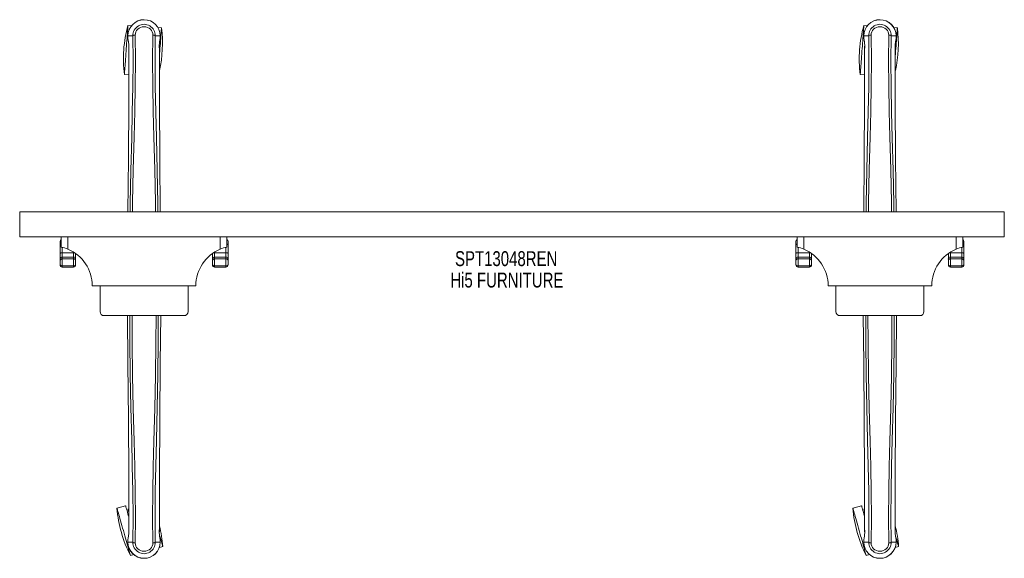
# Model space of a CAD drawing. Header units: inches. Extents: x 17.3 to 64.8, y 25.4 to 51.4.
import ezdxf

# ---------------------------------------------------------------- set-up
doc = ezdxf.new("R2010")
doc.units = ezdxf.units.IN
doc.header["$MEASUREMENT"] = 0
doc.linetypes.add('SLD-Solid', pattern=[0])
doc.layers.add('HI5-SYMBOLTEXT', color=5, linetype='SLD-Solid')
doc.styles.add('SLDTEXTSTYLE0', font='TXT', dxfattribs={"width": 0.75})

# ---------------------------------------------------------------- blocks, each defined once
blk = doc.blocks.new('SW_NOTE_0')
at = {"layer": 'HI5-SYMBOLTEXT', "color": 0, "char_height": 0.72, "attachment_point": 1, "style": 'SLDTEXTSTYLE0'}
for s, insert in [('SPT13048REN', (0, 0.928)), ('Hi5 FURNITURE', (-0.227, -0.107))]:
    blk.add_mtext(s, dxfattribs=dict(at, insert=insert))

msp = doc.modelspace()

# ---------------------------------------------------------------- linework, layer by layer
at = {"color": 7, "linetype": 'SLD-Solid', "lineweight": 15}
for p, q in [((22.739, 51.101), (22.571, 51.113)), ((24.188, 50.994), (24.02, 51.007)), ((58.239, 51.101), (58.071, 51.113)), ((59.688, 50.994), (59.52, 51.007)), ((22.567, 50.62), (22.568, 50.503)), ((22.571, 50.62), (22.567, 50.62)), ((22.568, 50.503), (22.568, 50.498)), ((22.569, 50.619), (22.569, 50.503)), ((22.625, 50.619), (22.571, 50.62)), ((22.648, 50.619), (22.625, 50.619)), ((22.653, 50.619), (22.648, 50.619)), ((22.804, 50.619), (22.653, 50.619)), ((23.89, 50.619), (23.89, 50.619)), ((24.041, 50.619), (23.89, 50.619)), ((24.047, 50.619), (24.041, 50.619)), ((24.07, 50.619), (24.047, 50.619)), ((24.123, 50.62), (24.07, 50.619)), ((24.127, 50.62), (24.123, 50.62)), ((24.125, 50.503), (24.126, 50.619)), ((24.127, 50.62), (24.126, 50.503)), ((24.126, 50.498), (24.126, 50.503)), ((58.067, 50.62), (58.068, 50.503)), ((58.071, 50.62), (58.067, 50.62)), ((58.068, 50.503), (58.068, 50.498)), ((58.069, 50.619), (58.069, 50.503)), ((58.125, 50.619), (58.071, 50.62)), ((58.148, 50.619), (58.125, 50.619)), ((58.153, 50.619), (58.148, 50.619)), ((58.304, 50.619), (58.153, 50.619)), ((59.39, 50.619), (59.39, 50.619)), ((59.541, 50.619), (59.39, 50.619)), ((59.547, 50.619), (59.541, 50.619)), ((59.57, 50.619), (59.547, 50.619)), ((59.623, 50.62), (59.57, 50.619)), ((59.627, 50.62), (59.623, 50.62)), ((59.625, 50.503), (59.626, 50.619)), ((59.627, 50.62), (59.626, 50.503)), ((59.626, 50.498), (59.626, 50.503)), ((22.61, 50.12), (22.61, 50.018)), ((22.612, 50.12), (22.612, 50.018)), ((24.082, 50.031), (24.083, 50.12)), ((24.084, 50.12), (24.084, 50.031)), ((58.11, 50.12), (58.11, 50.018)), ((58.112, 50.12), (58.112, 50.018)), ((59.582, 50.031), (59.583, 50.12)), ((59.584, 50.12), (59.584, 50.031)), ((22.397, 48.744), (22.609, 48.729)), ((57.897, 48.744), (58.109, 48.729)), ((17.347, 42.117), (17.347, 40.913)), ((64.847, 42.117), (17.347, 42.117)), ((64.847, 42.117), (64.847, 40.913)), ((64.847, 40.913), (17.347, 40.913)), ((19.347, 40.413), (19.347, 40.913)), ((19.671, 40.913), (19.671, 40.31)), ((27.023, 40.31), (27.023, 40.913)), ((27.347, 40.913), (27.347, 40.413)), ((54.847, 40.413), (54.847, 40.913)), ((55.171, 40.913), (55.171, 40.31)), ((62.523, 40.31), (62.523, 40.913)), ((62.847, 40.913), (62.847, 40.413)), ((19.297, 40.53), (19.297, 40.688)), ((19.297, 40.103), (19.297, 40.53)), ((19.397, 40.401), (19.397, 40.14)), ((27.297, 40.14), (27.297, 40.401)), ((27.397, 40.688), (27.397, 40.53)), ((27.397, 40.53), (27.397, 40.103)), ((54.797, 40.53), (54.797, 40.688)), ((54.797, 40.103), (54.797, 40.53)), ((54.897, 40.401), (54.897, 40.14)), ((62.797, 40.14), (62.797, 40.401)), ((62.897, 40.688), (62.897, 40.53)), ((62.897, 40.53), (62.897, 40.103)), ((19.297, 39.834), (19.297, 40.103)), ((19.397, 40.14), (19.397, 39.93)), ((19.397, 40.14), (19.947, 40.14)), ((19.397, 39.93), (19.397, 39.847)), ((19.397, 39.93), (19.947, 39.93)), ((19.947, 40.14), (19.947, 40.166)), ((19.947, 39.93), (19.947, 40.14)), ((19.947, 39.847), (19.947, 39.93)), ((20.047, 40.099), (20.047, 39.834)), ((26.647, 39.834), (26.647, 40.099)), ((26.747, 40.166), (26.747, 40.14)), ((26.747, 40.14), (26.747, 39.93)), ((26.747, 40.14), (27.297, 40.14)), ((26.747, 39.93), (26.747, 39.847)), ((27.297, 39.93), (26.747, 39.93)), ((27.297, 39.93), (27.297, 40.14)), ((27.297, 39.847), (27.297, 39.93)), ((27.397, 40.103), (27.397, 39.834)), ((54.797, 39.834), (54.797, 40.103)), ((54.897, 40.14), (54.897, 39.93)), ((54.897, 40.14), (55.447, 40.14)), ((54.897, 39.93), (54.897, 39.847)), ((54.897, 39.93), (55.447, 39.93)), ((55.447, 40.14), (55.447, 40.166)), ((55.447, 39.93), (55.447, 40.14)), ((55.447, 39.847), (55.447, 39.93)), ((55.547, 40.099), (55.547, 39.834)), ((62.147, 39.834), (62.147, 40.099)), ((62.247, 40.166), (62.247, 40.14)), ((62.247, 40.14), (62.247, 39.93)), ((62.247, 40.14), (62.797, 40.14)), ((62.247, 39.93), (62.247, 39.847)), ((62.797, 39.93), (62.247, 39.93)), ((62.797, 39.93), (62.797, 40.14)), ((62.797, 39.847), (62.797, 39.93)), ((62.897, 40.103), (62.897, 39.834)), ((19.297, 39.75), (19.297, 39.834)), ((19.297, 39.563), (19.297, 39.75)), ((19.397, 39.847), (19.397, 39.503)), ((19.397, 39.847), (19.947, 39.847)), ((19.397, 39.503), (19.947, 39.503)), ((19.397, 39.503), (19.397, 39.436)), ((19.397, 39.436), (19.947, 39.436)), ((19.947, 39.503), (19.947, 39.847)), ((19.947, 39.436), (19.947, 39.503)), ((20.047, 39.834), (20.047, 39.75)), ((20.047, 39.75), (20.047, 39.563)), ((26.647, 39.75), (26.647, 39.834)), ((26.647, 39.563), (26.647, 39.75)), ((26.747, 39.847), (26.747, 39.503)), ((27.297, 39.847), (26.747, 39.847)), ((26.747, 39.503), (27.297, 39.503)), ((26.747, 39.503), (26.747, 39.436)), ((26.747, 39.436), (27.297, 39.436)), ((27.297, 39.503), (27.297, 39.847)), ((27.297, 39.436), (27.297, 39.503)), ((27.397, 39.834), (27.397, 39.75)), ((27.397, 39.75), (27.397, 39.563)), ((54.797, 39.75), (54.797, 39.834)), ((54.797, 39.563), (54.797, 39.75)), ((54.897, 39.847), (54.897, 39.503)), ((54.897, 39.847), (55.447, 39.847)), ((54.897, 39.503), (55.447, 39.503)), ((54.897, 39.503), (54.897, 39.436)), ((54.897, 39.436), (55.447, 39.436)), ((55.447, 39.503), (55.447, 39.847)), ((55.447, 39.436), (55.447, 39.503)), ((55.547, 39.834), (55.547, 39.75)), ((55.547, 39.75), (55.547, 39.563)), ((62.147, 39.75), (62.147, 39.834)), ((62.147, 39.563), (62.147, 39.75)), ((62.247, 39.847), (62.247, 39.503)), ((62.797, 39.847), (62.247, 39.847)), ((62.247, 39.503), (62.797, 39.503)), ((62.247, 39.503), (62.247, 39.436)), ((62.247, 39.436), (62.797, 39.436)), ((62.797, 39.503), (62.797, 39.847)), ((62.797, 39.436), (62.797, 39.503)), ((62.897, 39.834), (62.897, 39.75)), ((62.897, 39.75), (62.897, 39.563)), ((25.847, 38.538), (20.847, 38.538)), ((21.222, 37.301), (21.222, 38.538)), ((25.472, 37.301), (25.472, 38.538)), ((61.347, 38.538), (56.347, 38.538)), ((56.722, 37.301), (56.722, 38.538)), ((60.972, 37.301), (60.972, 38.538)), ((25.272, 37.101), (21.422, 37.101)), ((60.772, 37.101), (56.922, 37.101)), ((22.458, 27.921), (22.041, 27.803)), ((22.609, 27.769), (22.569, 27.758)), ((57.958, 27.921), (57.541, 27.803)), ((58.109, 27.769), (58.069, 27.758)), ((22.61, 26.657), (22.61, 26.746)), ((22.612, 26.746), (22.612, 26.657)), ((24.083, 26.657), (24.082, 26.759)), ((24.084, 26.657), (24.084, 26.758)), ((58.11, 26.657), (58.11, 26.746)), ((58.112, 26.746), (58.112, 26.657)), ((59.583, 26.657), (59.582, 26.759)), ((59.584, 26.657), (59.584, 26.758)), ((22.567, 26.157), (22.568, 26.274)), ((22.567, 26.157), (22.571, 26.157)), ((22.568, 26.278), (22.568, 26.274)), ((22.569, 26.274), (22.569, 26.158)), ((22.571, 26.157), (22.625, 26.158)), ((22.625, 26.158), (22.648, 26.158)), ((22.648, 26.158), (22.653, 26.158)), ((22.653, 26.158), (22.804, 26.158)), ((22.804, 26.158), (22.804, 26.158)), ((23.89, 26.158), (24.041, 26.158)), ((24.041, 26.158), (24.047, 26.158)), ((24.047, 26.158), (24.07, 26.158)), ((24.07, 26.158), (24.123, 26.157)), ((24.123, 26.157), (24.127, 26.157)), ((24.126, 26.157), (24.125, 26.274)), ((24.126, 26.274), (24.126, 26.278)), ((24.127, 26.157), (24.126, 26.274)), ((58.067, 26.157), (58.068, 26.274)), ((58.067, 26.157), (58.071, 26.157)), ((58.068, 26.278), (58.068, 26.274)), ((58.069, 26.274), (58.069, 26.158)), ((58.071, 26.157), (58.125, 26.158)), ((58.125, 26.158), (58.148, 26.158)), ((58.148, 26.158), (58.153, 26.158)), ((58.153, 26.158), (58.304, 26.158)), ((58.304, 26.158), (58.304, 26.158)), ((59.39, 26.158), (59.541, 26.158)), ((59.541, 26.158), (59.547, 26.158)), ((59.547, 26.158), (59.57, 26.158)), ((59.57, 26.158), (59.623, 26.157)), ((59.623, 26.157), (59.627, 26.157)), ((59.626, 26.157), (59.625, 26.274)), ((59.626, 26.274), (59.626, 26.278)), ((59.627, 26.157), (59.626, 26.274)), ((24.086, 25.913), (24.247, 25.959)), ((59.586, 25.913), (59.747, 25.959)), ((22.688, 25.518), (22.849, 25.564)), ((58.188, 25.518), (58.349, 25.564))]:
    msp.add_line(p, q, dxfattribs=at)
at = {"color": 7, "linetype": 'SLD-Solid', "lineweight": 15, "flags": 128}
for points in [[(22.571, 51.113), (22.571, 51.106), (22.569, 51.085), (22.567, 51.051), (22.563, 51.003), (22.559, 50.943), (22.553, 50.871), (22.547, 50.788), (22.54, 50.695), (22.533, 50.593), (22.525, 50.483), (22.516, 50.367), (22.507, 50.245), (22.498, 50.12), (22.489, 49.993), (22.48, 49.865), (22.47, 49.737), (22.461, 49.612), (22.452, 49.49), (22.444, 49.374), (22.436, 49.264), (22.428, 49.162), (22.421, 49.069), (22.415, 48.986), (22.41, 48.914), (22.405, 48.854), (22.402, 48.806), (22.399, 48.772), (22.398, 48.751), (22.397, 48.744), (22.397, 48.744)], [(22.921, 50.649), (22.927, 50.727), (22.95, 50.802), (22.989, 50.872), (23.043, 50.933), (23.108, 50.983), (23.183, 51.019), (23.263, 51.042), (23.347, 51.049), (23.431, 51.042), (23.511, 51.019), (23.586, 50.983), (23.652, 50.933), (23.705, 50.872), (23.745, 50.802), (23.767, 50.727), (23.773, 50.649)], [(24.188, 50.994), (24.187, 50.988), (24.186, 50.967), (24.183, 50.932), (24.18, 50.885), (24.175, 50.825), (24.17, 50.753), (24.164, 50.67), (24.157, 50.577), (24.15, 50.475), (24.142, 50.365), (24.133, 50.248), (24.124, 50.127), (24.115, 50.002), (24.106, 49.874), (24.096, 49.746), (24.087, 49.619), (24.084, 49.581)], [(58.071, 51.113), (58.071, 51.106), (58.069, 51.085), (58.067, 51.051), (58.063, 51.003), (58.059, 50.943), (58.053, 50.871), (58.047, 50.788), (58.04, 50.695), (58.033, 50.593), (58.025, 50.483), (58.016, 50.367), (58.007, 50.245), (57.998, 50.12), (57.989, 49.993), (57.98, 49.865), (57.97, 49.737), (57.961, 49.612), (57.952, 49.49), (57.944, 49.374), (57.936, 49.264), (57.928, 49.162), (57.921, 49.069), (57.915, 48.986), (57.91, 48.914), (57.905, 48.854), (57.902, 48.806), (57.899, 48.772), (57.898, 48.751), (57.897, 48.744), (57.897, 48.744)], [(58.421, 50.649), (58.427, 50.727), (58.45, 50.802), (58.489, 50.872), (58.543, 50.933), (58.608, 50.983), (58.683, 51.019), (58.763, 51.042), (58.847, 51.049), (58.931, 51.042), (59.011, 51.019), (59.086, 50.983), (59.152, 50.933), (59.205, 50.872), (59.245, 50.802), (59.267, 50.727), (59.273, 50.649)], [(59.688, 50.994), (59.687, 50.988), (59.686, 50.967), (59.683, 50.932), (59.68, 50.885), (59.675, 50.825), (59.67, 50.753), (59.664, 50.67), (59.657, 50.577), (59.65, 50.475), (59.642, 50.365), (59.633, 50.248), (59.624, 50.127), (59.615, 50.002), (59.606, 49.874), (59.596, 49.746), (59.587, 49.619), (59.584, 49.581)], [(22.568, 50.503), (22.581, 50.408), (22.597, 50.332)], [(22.568, 50.498), (22.58, 50.41), (22.598, 50.322)], [(22.678, 42.117), (22.683, 42.52), (22.713, 44.107), (22.751, 45.69), (22.781, 46.929), (22.804, 48.165), (22.814, 49.395), (22.804, 50.619)], [(22.789, 42.117), (22.795, 42.567), (22.828, 44.15), (22.868, 45.728), (22.9, 46.966), (22.924, 48.199), (22.934, 49.427), (22.921, 50.649)], [(23.905, 42.117), (23.899, 42.567), (23.866, 44.15), (23.826, 45.728), (23.794, 46.966), (23.77, 48.199), (23.761, 49.427), (23.773, 50.649)], [(24.016, 42.117), (24.011, 42.52), (23.981, 44.107), (23.943, 45.69), (23.913, 46.929), (23.89, 48.165), (23.88, 49.395), (23.89, 50.619)], [(24.096, 50.322), (24.113, 50.4), (24.126, 50.498)], [(24.126, 50.503), (24.113, 50.408), (24.098, 50.332)], [(58.068, 50.503), (58.081, 50.408), (58.097, 50.332)], [(58.068, 50.498), (58.08, 50.41), (58.098, 50.322)], [(58.178, 42.117), (58.183, 42.52), (58.213, 44.107), (58.251, 45.69), (58.281, 46.929), (58.304, 48.165), (58.314, 49.395), (58.304, 50.619)], [(58.289, 42.117), (58.295, 42.567), (58.328, 44.15), (58.368, 45.728), (58.4, 46.966), (58.424, 48.199), (58.434, 49.427), (58.421, 50.649)], [(59.405, 42.117), (59.399, 42.567), (59.366, 44.15), (59.326, 45.728), (59.294, 46.966), (59.27, 48.199), (59.261, 49.427), (59.273, 50.649)], [(59.516, 42.117), (59.511, 42.52), (59.481, 44.107), (59.443, 45.69), (59.413, 46.929), (59.39, 48.165), (59.38, 49.395), (59.39, 50.619)], [(59.596, 50.322), (59.613, 50.4), (59.626, 50.498)], [(59.626, 50.503), (59.613, 50.408), (59.598, 50.332)], [(22.61, 50.018), (22.608, 47.402), (22.59, 44.686), (22.567, 42.117)], [(22.597, 50.332), (22.597, 50.327), (22.598, 50.322)], [(22.61, 50.12), (22.61, 50.12), (22.611, 50.12), (22.612, 50.12)], [(24.083, 50.12), (24.083, 50.12), (24.084, 50.12), (24.084, 50.12)], [(24.084, 50.031), (24.086, 47.403), (24.104, 44.684), (24.127, 42.117)], [(24.096, 50.322), (24.097, 50.327), (24.098, 50.332)], [(58.11, 50.018), (58.108, 47.402), (58.09, 44.686), (58.067, 42.117)], [(58.097, 50.332), (58.097, 50.327), (58.098, 50.322)], [(58.11, 50.12), (58.11, 50.12), (58.111, 50.12), (58.112, 50.12)], [(59.583, 50.12), (59.583, 50.12), (59.584, 50.12), (59.584, 50.12)], [(59.584, 50.031), (59.586, 47.403), (59.604, 44.684), (59.627, 42.117)], [(59.596, 50.322), (59.597, 50.327), (59.598, 50.332)], [(19.347, 40.562), (19.342, 40.561), (19.326, 40.556), (19.314, 40.551), (19.305, 40.544), (19.299, 40.538), (19.297, 40.53)], [(27.397, 40.53), (27.395, 40.538), (27.389, 40.544), (27.38, 40.551), (27.368, 40.556), (27.353, 40.561), (27.347, 40.562)], [(54.847, 40.562), (54.842, 40.561), (54.826, 40.556), (54.814, 40.551), (54.805, 40.544), (54.799, 40.538), (54.797, 40.53)], [(62.897, 40.53), (62.895, 40.538), (62.889, 40.544), (62.88, 40.551), (62.868, 40.556), (62.853, 40.561), (62.847, 40.562)], [(19.397, 40.14), (19.378, 40.139), (19.359, 40.137), (19.342, 40.134), (19.326, 40.129), (19.314, 40.123), (19.305, 40.117), (19.299, 40.11), (19.297, 40.103)], [(27.397, 40.103), (27.395, 40.11), (27.389, 40.117), (27.38, 40.123), (27.368, 40.129), (27.353, 40.134), (27.335, 40.137), (27.317, 40.139), (27.297, 40.14)], [(54.897, 40.14), (54.878, 40.139), (54.859, 40.137), (54.842, 40.134), (54.826, 40.129), (54.814, 40.123), (54.805, 40.117), (54.799, 40.11), (54.797, 40.103)], [(62.897, 40.103), (62.895, 40.11), (62.889, 40.117), (62.88, 40.123), (62.868, 40.129), (62.853, 40.134), (62.835, 40.137), (62.817, 40.139), (62.797, 40.14)], [(19.297, 39.563), (19.297, 39.562), (19.297, 39.562), (19.297, 39.562), (19.297, 39.561), (19.297, 39.559), (19.298, 39.556), (19.3, 39.549), (19.311, 39.533), (19.325, 39.522), (19.327, 39.521), (19.355, 39.509), (19.371, 39.505), (19.391, 39.503), (19.397, 39.503)], [(19.947, 39.503), (19.953, 39.503), (19.973, 39.505), (19.989, 39.509), (20.017, 39.521), (20.019, 39.522), (20.033, 39.533), (20.044, 39.549), (20.046, 39.556), (20.047, 39.559), (20.047, 39.561), (20.047, 39.562), (20.047, 39.562), (20.047, 39.562), (20.047, 39.563)], [(26.647, 39.563), (26.647, 39.562), (26.647, 39.562), (26.647, 39.562), (26.647, 39.561), (26.647, 39.559), (26.648, 39.556), (26.65, 39.549), (26.661, 39.533), (26.675, 39.522), (26.677, 39.521), (26.705, 39.509), (26.721, 39.505), (26.741, 39.503), (26.747, 39.503)], [(27.297, 39.503), (27.303, 39.503), (27.323, 39.505), (27.339, 39.509), (27.367, 39.521), (27.369, 39.522), (27.383, 39.533), (27.394, 39.549), (27.396, 39.556), (27.397, 39.559), (27.397, 39.561), (27.397, 39.562), (27.397, 39.562), (27.397, 39.562), (27.397, 39.563)], [(54.797, 39.563), (54.797, 39.562), (54.797, 39.562), (54.797, 39.562), (54.797, 39.561), (54.797, 39.559), (54.798, 39.556), (54.8, 39.549), (54.811, 39.533), (54.825, 39.522), (54.827, 39.521), (54.855, 39.509), (54.871, 39.505), (54.891, 39.503), (54.897, 39.503)], [(55.447, 39.503), (55.453, 39.503), (55.473, 39.505), (55.489, 39.509), (55.517, 39.521), (55.519, 39.522), (55.533, 39.533), (55.544, 39.549), (55.546, 39.556), (55.547, 39.559), (55.547, 39.561), (55.547, 39.562), (55.547, 39.562), (55.547, 39.562), (55.547, 39.563)], [(62.147, 39.563), (62.147, 39.562), (62.147, 39.562), (62.147, 39.562), (62.147, 39.561), (62.147, 39.559), (62.148, 39.556), (62.15, 39.549), (62.161, 39.533), (62.175, 39.522), (62.177, 39.521), (62.205, 39.509), (62.221, 39.505), (62.241, 39.503), (62.247, 39.503)], [(62.797, 39.503), (62.803, 39.503), (62.823, 39.505), (62.839, 39.509), (62.867, 39.521), (62.869, 39.522), (62.883, 39.533), (62.894, 39.549), (62.896, 39.556), (62.897, 39.559), (62.897, 39.561), (62.897, 39.562), (62.897, 39.562), (62.897, 39.562), (62.897, 39.563)], [(22.61, 26.746), (22.608, 29.374), (22.59, 32.092), (22.566, 34.811), (22.544, 37.101)], [(22.66, 37.101), (22.665, 35.846), (22.683, 34.257), (22.713, 32.67), (22.751, 31.087), (22.781, 29.847), (22.804, 28.612), (22.814, 27.381), (22.804, 26.158)], [(22.769, 37.101), (22.774, 35.794), (22.795, 34.21), (22.828, 32.627), (22.868, 31.048), (22.9, 29.811), (22.924, 28.578), (22.934, 27.35), (22.921, 26.128)], [(23.925, 37.101), (23.92, 35.794), (23.899, 34.21), (23.866, 32.627), (23.826, 31.048), (23.794, 29.811), (23.77, 28.578), (23.761, 27.35), (23.773, 26.128)], [(24.034, 37.101), (24.03, 35.846), (24.011, 34.257), (23.981, 32.67), (23.943, 31.087), (23.913, 29.847), (23.89, 28.612), (23.88, 27.381), (23.89, 26.158)], [(24.084, 26.758), (24.086, 29.375), (24.104, 32.091), (24.128, 34.813), (24.15, 37.101)], [(58.11, 26.746), (58.108, 29.374), (58.09, 32.092), (58.066, 34.811), (58.044, 37.101)], [(58.16, 37.101), (58.165, 35.846), (58.183, 34.257), (58.213, 32.67), (58.251, 31.087), (58.281, 29.847), (58.304, 28.612), (58.314, 27.381), (58.304, 26.158)], [(58.269, 37.101), (58.274, 35.794), (58.295, 34.21), (58.328, 32.627), (58.368, 31.048), (58.4, 29.811), (58.424, 28.578), (58.434, 27.35), (58.421, 26.128)], [(59.425, 37.101), (59.42, 35.794), (59.399, 34.21), (59.366, 32.627), (59.326, 31.048), (59.294, 29.811), (59.27, 28.578), (59.261, 27.35), (59.273, 26.128)], [(59.534, 37.101), (59.53, 35.846), (59.511, 34.257), (59.481, 32.67), (59.443, 31.087), (59.413, 29.847), (59.39, 28.612), (59.38, 27.381), (59.39, 26.158)], [(59.584, 26.758), (59.586, 29.375), (59.604, 32.091), (59.628, 34.813), (59.65, 37.101)], [(22.688, 25.518), (22.686, 25.525), (22.68, 25.545), (22.671, 25.578), (22.658, 25.624), (22.641, 25.682), (22.622, 25.751), (22.599, 25.831), (22.574, 25.921), (22.546, 26.019), (22.516, 26.125), (22.484, 26.238), (22.451, 26.355), (22.417, 26.476), (22.382, 26.599), (22.347, 26.723), (22.312, 26.846), (22.278, 26.966), (22.245, 27.084), (22.213, 27.196), (22.183, 27.302), (22.155, 27.4), (22.13, 27.49), (22.107, 27.57), (22.088, 27.64), (22.071, 27.698), (22.058, 27.744), (22.049, 27.777), (22.043, 27.797), (22.041, 27.803)], [(22.609, 27.386), (22.6, 27.42), (22.572, 27.518), (22.547, 27.608), (22.524, 27.688), (22.504, 27.758), (22.488, 27.816), (22.475, 27.861), (22.466, 27.895), (22.46, 27.915), (22.458, 27.921)], [(22.609, 27.618), (22.595, 27.667), (22.583, 27.709), (22.575, 27.739), (22.57, 27.755), (22.569, 27.758)], [(58.188, 25.518), (58.186, 25.525), (58.18, 25.545), (58.171, 25.578), (58.158, 25.624), (58.141, 25.682), (58.122, 25.751), (58.099, 25.831), (58.074, 25.921), (58.046, 26.019), (58.016, 26.125), (57.984, 26.238), (57.951, 26.355), (57.917, 26.476), (57.882, 26.599), (57.847, 26.723), (57.812, 26.846), (57.778, 26.966), (57.745, 27.084), (57.713, 27.196), (57.683, 27.302), (57.655, 27.4), (57.63, 27.49), (57.607, 27.57), (57.588, 27.64), (57.571, 27.698), (57.558, 27.744), (57.549, 27.777), (57.543, 27.797), (57.541, 27.803)], [(58.109, 27.386), (58.1, 27.42), (58.072, 27.518), (58.047, 27.608), (58.024, 27.688), (58.004, 27.758), (57.988, 27.816), (57.975, 27.861), (57.966, 27.895), (57.96, 27.915), (57.958, 27.921)], [(58.109, 27.618), (58.095, 27.667), (58.083, 27.709), (58.075, 27.739), (58.07, 27.755), (58.069, 27.758)], [(22.612, 26.657), (22.611, 26.657), (22.61, 26.657), (22.61, 26.657)], [(24.084, 26.657), (24.084, 26.657), (24.083, 26.657), (24.083, 26.657)], [(58.112, 26.657), (58.111, 26.657), (58.11, 26.657), (58.11, 26.657)], [(59.584, 26.657), (59.584, 26.657), (59.583, 26.657), (59.583, 26.657)], [(22.598, 26.455), (22.582, 26.377), (22.568, 26.278)], [(22.568, 26.274), (22.581, 26.369), (22.597, 26.444)], [(22.598, 26.455), (22.597, 26.45), (22.597, 26.444)], [(23.773, 26.128), (23.767, 26.05), (23.745, 25.974), (23.705, 25.905), (23.652, 25.844), (23.586, 25.794), (23.511, 25.758), (23.431, 25.735), (23.347, 25.728), (23.263, 25.735), (23.183, 25.758), (23.108, 25.794), (23.043, 25.844), (22.989, 25.905), (22.95, 25.974), (22.927, 26.05), (22.921, 26.128)], [(24.247, 25.959), (24.246, 25.966), (24.24, 25.986), (24.231, 26.019), (24.218, 26.065), (24.201, 26.123), (24.182, 26.192), (24.159, 26.272), (24.134, 26.362), (24.106, 26.461), (24.09, 26.515)], [(24.098, 26.444), (24.097, 26.45), (24.096, 26.455)], [(24.126, 26.278), (24.114, 26.367), (24.096, 26.455)], [(24.126, 26.274), (24.113, 26.369), (24.098, 26.444)], [(58.098, 26.455), (58.082, 26.377), (58.068, 26.278)], [(58.068, 26.274), (58.081, 26.369), (58.097, 26.444)], [(58.098, 26.455), (58.097, 26.45), (58.097, 26.444)], [(59.273, 26.128), (59.267, 26.05), (59.245, 25.974), (59.205, 25.905), (59.152, 25.844), (59.086, 25.794), (59.011, 25.758), (58.931, 25.735), (58.847, 25.728), (58.763, 25.735), (58.683, 25.758), (58.608, 25.794), (58.543, 25.844), (58.489, 25.905), (58.45, 25.974), (58.427, 26.05), (58.421, 26.128)], [(59.747, 25.959), (59.746, 25.966), (59.74, 25.986), (59.731, 26.019), (59.718, 26.065), (59.701, 26.123), (59.682, 26.192), (59.659, 26.272), (59.634, 26.362), (59.606, 26.461), (59.59, 26.515)], [(59.598, 26.444), (59.597, 26.45), (59.596, 26.455)], [(59.626, 26.278), (59.614, 26.367), (59.596, 26.455)], [(59.626, 26.274), (59.613, 26.369), (59.598, 26.444)]]:
    msp.add_lwpolyline(points, dxfattribs=at)
at = {"color": 7, "linetype": 'SLD-Solid', "lineweight": 15}
for centre, radius, start, end in [((23.347, 50.612), 0.78, 0, 179.4852), ((23.347, 50.612), 0.78, 0.5288, 179.4712), ((58.847, 50.612), 0.78, 0, 179.4852), ((58.847, 50.612), 0.78, 0.5288, 179.4712), ((28.379, 49.497), 6.029, 164.4479, 175.808), ((23.347, 50.625), 0.543, 359.366, 180.634), ((18.206, 50.242), 6.029, 347.4487, 7.1681), ((63.879, 49.497), 6.029, 164.4479, 175.808), ((58.847, 50.625), 0.543, 359.3659, 180.6341), ((53.706, 50.242), 6.029, 347.4487, 7.1681), ((22.598, 50.503), 0.03, 180.2178, 185.2738), ((22.92, 50.407), 0.242, 89.7355, 118.8248), ((23.772, 50.4), 0.249, 61.705, 89.8624), ((58.098, 50.503), 0.03, 180.2178, 185.2738), ((58.42, 50.407), 0.242, 89.7357, 118.8244), ((59.272, 50.4), 0.249, 61.7054, 89.8623), ((28.379, 49.497), 6.029, 175.808, 187.1681), ((21.409, 50.148), 1.202, 358.6564, 8.8142), ((25.285, 50.148), 1.202, 171.1867, 181.3427), ((63.879, 49.497), 6.029, 175.808, 187.1681), ((56.909, 50.148), 1.202, 358.6565, 8.8137), ((60.785, 50.148), 1.202, 171.1863, 181.3423), ((19.397, 40.688), 0.1, 120, 180), ((18.924, 38.536), 1.925, 67.1767, 77.3119), ((27.769, 38.538), 1.922, 102.6805, 112.8309), ((27.297, 40.688), 0.1, 0, 60), ((54.897, 40.688), 0.1, 120, 180), ((54.424, 38.536), 1.925, 67.1767, 77.3117), ((63.269, 38.538), 1.922, 102.6804, 112.8309), ((62.797, 40.688), 0.1, 0, 60), ((19.395, 39.832), 0.0984, 89.0302, 178.9961), ((18.925, 38.538), 1.923, 0.0134, 67.1556), ((19.948, 39.892), 0.247, 79.2336, 90.2262), ((19.949, 39.832), 0.0984, 1.0039, 90.9698), ((27.77, 38.538), 1.923, 112.8534, 179.9776), ((26.745, 39.832), 0.0984, 89.0301, 178.9962), ((26.746, 39.892), 0.247, 89.7739, 100.7662), ((27.299, 39.832), 0.0984, 1.0041, 90.9696), ((54.895, 39.832), 0.0984, 89.0301, 178.995), ((54.425, 38.538), 1.923, 0.0132, 67.1557), ((55.448, 39.892), 0.247, 79.2341, 90.226), ((55.449, 39.832), 0.0983, 1.0023, 90.9713), ((63.27, 38.538), 1.923, 112.8533, 179.9777), ((62.245, 39.832), 0.0983, 89.0301, 178.9964), ((62.246, 39.892), 0.247, 89.7734, 100.767), ((62.799, 39.832), 0.0984, 1.005, 90.9686), ((19.395, 39.749), 0.0982, 88.9362, 179.3117), ((19.416, 39.556), 0.119, 176.6717, 260.7764), ((19.949, 39.749), 0.0982, 0.6883, 91.0638), ((19.928, 39.556), 0.119, 279.2195, 3.3324), ((26.745, 39.749), 0.0982, 88.9362, 179.3117), ((26.766, 39.556), 0.119, 176.6676, 260.7805), ((27.299, 39.749), 0.0982, 0.6884, 91.0638), ((27.278, 39.556), 0.119, 279.2239, 3.328), ((54.895, 39.749), 0.0982, 88.9357, 179.311), ((54.916, 39.556), 0.119, 176.668, 260.7812), ((55.449, 39.749), 0.0982, 0.6874, 91.0645), ((55.428, 39.556), 0.119, 279.2176, 3.3344), ((62.245, 39.749), 0.0982, 88.936, 179.312), ((62.266, 39.556), 0.119, 176.6676, 260.7803), ((62.799, 39.749), 0.0982, 0.689, 91.063), ((62.778, 39.556), 0.119, 279.2201, 3.3319), ((21.422, 37.301), 0.2, 180, 270), ((25.272, 37.301), 0.2, 270, 0), ((56.922, 37.301), 0.2, 180, 270), ((60.772, 37.301), 0.2, 270, 0), ((28.052, 28.269), 6.029, 184.4296, 207.1497), ((63.552, 28.269), 6.029, 184.4296, 207.1497), ((21.409, 26.628), 1.202, 351.1869, 1.3426), ((25.285, 26.628), 1.202, 178.6565, 188.8141), ((18.237, 25.494), 6.029, 4.4296, 13.9612), ((56.909, 26.628), 1.202, 351.1879, 1.342), ((60.785, 26.628), 1.202, 178.6564, 188.815), ((53.737, 25.494), 6.029, 4.4296, 13.9612), ((23.347, 26.164), 0.78, 180, 359.4852), ((23.347, 26.164), 0.78, 180.5288, 359.4712), ((22.922, 26.377), 0.249, 241.7043, 269.8625), ((23.347, 26.152), 0.543, 179.366, 0.634), ((23.774, 26.369), 0.242, 269.7374, 298.8235), ((24.097, 26.274), 0.03, 0.2178, 5.2738), ((58.847, 26.164), 0.78, 180, 359.4852), ((58.847, 26.164), 0.78, 180.5288, 359.4712), ((58.422, 26.377), 0.249, 241.7039, 269.8627), ((58.847, 26.152), 0.543, 179.3659, 0.6341), ((59.274, 26.369), 0.242, 269.737, 298.8242), ((59.597, 26.274), 0.03, 0.2178, 5.2738)]:
    msp.add_arc(centre, radius, start, end, dxfattribs=at)

# ---------------------------------------------------------------- block references
at = {"layer": 'HI5-SYMBOLTEXT', "color": 5}
msp.add_blockref('SW_NOTE_0', (38.348, 39.287), dxfattribs=at)

doc.saveas('drawing.dxf')
